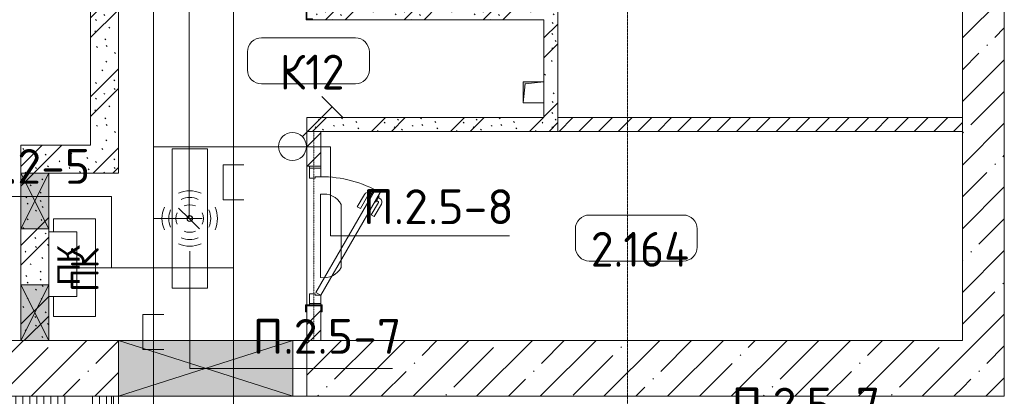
# Model space of a CAD drawing. Header units: millimetres. Extents: x -32229 to 288056, y -13689 to 125138.
# Tile 17 of 193: x 8977 to 16035, y 35975 to 38676. Entities that reach past the tile are written whole.
import ezdxf

# ---------------------------------------------------------------- set-up
doc = ezdxf.new("R2010")
doc.units = ezdxf.units.MM
doc.linetypes.add('3_ Штрих_ 1 х 1 мм', pattern=[2, 1, -1])
doc.linetypes.add('ADSK_Линия сетки', pattern=[25, 20, -2.5, 0, -2.5])
for name, color, linetype, lineweight in [('A-ANNO-DIMS', 7, 'Continuous', 9), ('A-ANNO-DIMS-200', 7, 'Continuous', 9), ('A-ANNO-NOTE', 7, 'Continuous', 18), ('A-AREA-IDEN', 7, 'Continuous', 9), ('A-DETL-THIN', 7, 'Continuous', 9), ('A-DOOR', 7, 'Continuous', 18), ('A-DOOR-FRAM', 7, 'Continuous', 9), ('A-DOOR-OPNG', 7, 'Continuous', 18), ('A-FLOR', 7, 'Continuous', 18), ('A-GLAZ', 7, 'Continuous', 18), ('A-WALL', 7, 'Continuous', 18), ('A-WALL-PATT', 7, 'Continuous', 40), ('G-ANNO-TEXT', 7, 'Continuous', 9), ('I-WALL', 7, 'Continuous', 18), ('M-EQPM', 7, 'Continuous', 18), ('S-BEAM', 7, 'Continuous', 18), ('S-COLS', 7, 'Continuous', 18), ('S-GRID', 7, 'Continuous', 9)]:
    doc.layers.add(name, color=color, linetype=linetype, lineweight=lineweight)
doc.layers.add('A-DETL', color=7, linetype='Continuous', lineweight=9, true_color=0x00a600)
doc.styles.add('Arial_1', font='arial.ttf', dxfattribs={"height": 160})
doc.styles.add('GOST Common', font='GOST_Common.ttf', dxfattribs={"height": 200})
doc.styles.add('GOST Common_3', font='GOST_Common.ttf', dxfattribs={"width": 0.9, "height": 250})
doc.styles.add('GOST Common_4', font='GOST_Common.ttf', dxfattribs={"height": 250})
doc.styles.add('ISOCPEUR', font='isocpeur.ttf', dxfattribs={"height": 250})
doc.dimstyles.new('ГОСТ_2_5_мм2_1', dxfattribs={"dimscale": 304.8, "dimtxt": 251.428749, "dimasz": 0.492126, "dimexe": 0.492126, "dimexo": 0.656168, "dimgap": 0.098425, "dimtad": 1, "dimdec": 0, "dimdsep": 46, "dimtxsty": 'GOST Common_3', "dimblk1": 'OBLIQUE', "dimblk2": 'OBLIQUE', "dimsah": 1, "dimcen": 0.09, "dimazin": 2, "dimtfac": 1, "dimtdec": 4, "dimtix": 1, "dimtmove": 0, "dimatfit": 3, "dimfxl": 1, "dimtvp": 1, "dimtolj": 1, "dimtzin": 0, "dimarcsym": 2})
pattern_1 = [(135, (300.56, 377.28), (-565.6854, 6e-14), [10, -790]), (135, (349.8, 474.73), (-565.6854, 6e-14), [10, -790]), (135, (423.93, 473.06), (-565.6854, 6e-14), [10, -790]), (135, (229.92, 447.9), (-565.6854, 6e-14), [10, -790]), (135, (155.08, 447.9), (-565.6854, 6e-14), [10, -790]), (135, (114.9, 369.03), (-565.6854, 6e-14), [10, -790]), (135, (132.43, 285.8), (-565.6854, 6e-14), [10, -790]), (135, (214.66, 322), (-565.6854, 6e-14), [10, -790]), (135, (198.16, 261.88), (-565.6854, 6e-14), [10, -790]), (135, (45.2, 272.9), (-565.6854, 6e-14), [10, -790]), (135, (42.32, 336.16), (-565.6854, 6e-14), [10, -790]), (135, (92.26, 192.24), (-565.6854, 6e-14), [10, -790]), (135, (7.07, 149.2), (-565.6854, 6e-14), [10, -790]), (135, (80.6, 95.1), (-565.6854, 6e-14), [10, -790]), (135, (79.53, 36.94), (-565.6854, 6e-14), [10, -790]), (135, (153.87, 74.56), (-565.6854, 6e-14), [10, -790]), (135, (228.35, 124.8), (-565.6854, 6e-14), [10, -790]), (135, (279.75, 180.4), (-565.6854, 6e-14), [10, -790]), (135, (282.9, 31.63), (-565.6854, 6e-14), [10, -790]), (135, (377.38, 53.45), (-565.6854, 6e-14), [10, -790]), (135, (352.28, 102.7), (-565.6854, 6e-14), [10, -790]), (135, (354.05, 0), (-565.6854, 6e-14), [10, -790]), (135, (553.23, 16.45), (-565.6854, 6e-14), [10, -790]), (135, (542.38, 63.45), (-565.6854, 6e-14), [10, -790]), (135, (536.58, 239.3), (-565.6854, 6e-14), [10, -790]), (135, (475.85, 203.9), (-565.6854, 6e-14), [10, -790]), (135, (475.85, 316.54), (-565.6854, 6e-14), [10, -790]), (135, (520.8, 408.7), (-565.6854, 6e-14), [10, -790]), (135, (551.1, 470.8), (-565.6854, 6e-14), [10, -790]), (135, (235.25, 537.93), (-565.6854, 6e-14), [10, -790]), (135, (407.25, 547.65), (-565.6854, 6e-14), [10, -790]), (135, (94.5, 558.6), (-565.6854, 6e-14), [10, -790]), (135, (46.4, 532.3), (-565.6854, 6e-14), [10, -790]), (135, (85.56, 465.04), (-565.6854, 6e-14), [10, -790]), (135, (355.53, 181.14), (-565.6854, 6e-14), [10, -790]), (135, (362.23, 243.6), (-565.6854, 6e-14), [10, -790]), (135, (413.45, 344.1), (-565.6854, 6e-14), [10, -790]), (135, (286.3, 273.25), (-565.6854, 6e-14), [10, -790]), (135, (423.02, 263.72), (-565.6854, 6e-14), [10, -790]), (135, (162.94, 190.2), (-565.6854, 6e-14), [10, -790]), (135, (470.25, 120.93), (-565.6854, 6e-14), [10, -790]), (135, (484.48, 9.78), (-565.6854, 6e-14), [10, -790]), (45, (0, 212.13), (-565.6854, 0), []), (45, (212.13, 0), (-565.6854, 0), []), (45, (353.55, 0), (-565.6854, 0), []), (45, (0, 353.55), (-565.6854, 0), [])]
pattern_2 = [(45, (0, 0), (-228.0985, 228.0985), []), (45, (228.1, 0), (-228.0985, 228.0985), [403.225, -80.645, 6.706, -73.939])]
pattern_3 = [(45, (0, 0), (-70.71068, 70.71068), [])]

# ---------------------------------------------------------------- blocks, each defined once
blk = doc.blocks.new('АР_Дверь однопольная - 1000х2100h_850__Кладовая-6012410--02 ЭО')
at = {"layer": 'A-DOOR', "color": 253, "lineweight": 13, "true_color": 0xaaaaaa}
for p, q in [((-311.1, 475), (-331.1, 440.4)), ((-331.1, 440.4), (405, 15.4)), ((425, 50), (-311.1, 475)), ((405, 15.4), (425, 50))]:
    blk.add_line(p, q, dxfattribs=at)
at = {"layer": 'A-DOOR', "color": 253, "lineweight": 5, "true_color": 0xaaaaaa}
for p, q in [((-309.5, 427.9), (-313.5, 420.9)), ((-289.5, 462.5), (-285.5, 469.4)), ((-285.5, 469.4), (-242.2, 444.4)), ((-274.6, 463.2), (-268.6, 473.6)), ((-253, 450.7), (-247, 461.1)), ((-242.2, 444.4), (-246.2, 437.5)), ((-151.4, 411.7), (-240.2, 462.9)), ((-138.9, 433.3), (-227.7, 484.6)), ((-151.4, 411.7), (-138.9, 433.3)), ((-313.5, 420.9), (-270.2, 395.9)), ((-302.6, 414.7), (-308.7, 404.3)), ((-208.9, 312.1), (-297.7, 363.3)), ((-281, 402.2), (-287, 391.8)), ((-196.4, 333.7), (-285.2, 385)), ((-270.2, 395.9), (-266.2, 402.9)), ((-196.4, 333.7), (-208.9, 312.1))]:
    blk.add_line(p, q, dxfattribs=at)
for centre, radius, start, end in [((425, 50), 850, 150, 180), ((-242.7, 458.6), 30, 60, 150), ((-242.7, 458.6), 4.99, 60, 150), ((-282.7, 389.3), 30, 150, 240), ((-282.7, 389.3), 4.99, 150, 240)]:
    blk.add_arc(centre, radius, start, end, dxfattribs=at)
at = {"layer": 'A-DOOR-FRAM', "color": 253, "lineweight": 13, "true_color": 0xaaaaaa}
for p, q in [((-485, 50), (-500, 50)), ((-425, 50), (-485, 50)), ((-485, 50), (-485, -30)), ((-425, 10), (-425, 50)), ((-415, 10), (-425, 10)), ((-415, -30), (-415, 10)), ((425, 10), (415, 10)), ((415, 10), (415, -30)), ((485, 50), (425, 50)), ((425, 50), (425, 10)), ((485, -30), (485, 50)), ((485, 50), (500, 50)), ((-485, -30), (-500, -30)), ((-485, -30), (-415, -30)), ((415, -30), (485, -30)), ((485, -30), (500, -30))]:
    blk.add_line(p, q, dxfattribs=at)
blk = doc.blocks.new('КР-Проем - Настраиваемый-1565855--02 ЭО')
at = {"layer": 'A-DOOR-OPNG', "color": 253, "lineweight": 13, "true_color": 0xaaaaaa}
for p, q in [((-675, 200), (575, 200)), ((575, 200), (675, 200)), ((-675, -200), (575, -200)), ((575, -200), (675, -200))]:
    blk.add_line(p, q, dxfattribs=at)
blk = doc.blocks.new('АР_Приямок - ПР-2_1050х1100-2630290--02 ЭО')
at = {"layer": 'M-EQPM', "lineweight": 5, "true_color": 0xaaaaaa}
h = blk.add_hatch(dxfattribs=at)
h.set_pattern_fill('FP_31', color=253, style=0, pattern_type=2)
h.set_pattern_definition([(90, (0, 0), (-50, 3e-15), [])])
h.paths.add_polyline_path([(1100, -525), (1100, 525), (875, 525), (875, 375), (725, 375), (725, 525), (0, 525), (0, -525), (910, -525)])
at = {"layer": 'M-EQPM', "color": 253, "lineweight": 13, "true_color": 0xaaaaaa}
for p, q in [((0, -525), (0, 525)), ((1100, 525), (1100, -525)), ((1100, -525), (0, -525))]:
    blk.add_line(p, q, dxfattribs=at)
blk = doc.blocks.new('АР_Отверстие прямоугольное - ОВВ-3223981--02 ЭО')
at = {"layer": 'A-GLAZ', "lineweight": 13, "true_color": 0xf0f0f0}
blk.add_hatch(color=7, dxfattribs=at).paths.add_polyline_path([(325, -100), (325, 100), (-75, 100), (-75, -100)])
at = {"layer": 'A-GLAZ', "color": 253, "lineweight": 5, "true_color": 0xaaaaaa}
for p, q in [((325, 100), (-75, -100)), ((-75, 100), (325, -100))]:
    blk.add_line(p, q, dxfattribs=at)
at = {"layer": 'A-GLAZ', "color": 253, "lineweight": 13, "true_color": 0xaaaaaa}
for p, q in [((325, 100), (-75, 100)), ((-75, 100), (-75, -100)), ((-75, 100), (-75, -100)), ((325, -100), (325, 100)), ((325, 100), (325, -100)), ((-75, -100), (325, -100))]:
    blk.add_line(p, q, dxfattribs=at)
blk = doc.blocks.new('АР_Канал вертикальный прямоугольный - ПК-V95--02 ЭО')
at = {"layer": 'M-EQPM', "color": 253, "lineweight": 13, "true_color": 0xaaaaaa}
for p, q in [((350, 150), (-350, 150)), ((-350, 150), (-350, -150)), ((-350, -150), (-350, 150)), ((-350, 150), (350, 150)), ((350, -150), (350, 150)), ((350, 150), (350, -150)), ((-350, -150), (-257.7, -150)), ((-257.7, -150), (-350, -150)), ((207, -150), (350, -150)), ((350, -150), (207, -150))]:
    blk.add_line(p, q, dxfattribs=at)
blk = doc.blocks.new('АР_Канал вертикальный прямоугольный - ВК-V88--02 ЭО')
at = {"layer": 'M-EQPM', "lineweight": 13, "true_color": 0xe2e2e2}
blk.add_hatch(color=254, dxfattribs=at).paths.add_polyline_path([(-75, -75), (-60, 60), (75, 75), (-75, 75)])
at = {"layer": 'M-EQPM', "color": 253, "lineweight": 13, "true_color": 0xaaaaaa}
for p, q in [((75, 75), (-75, 75)), ((-75, 75), (-75, -75)), ((75, 75), (-75, 75)), ((-75, 75), (-75, -75)), ((-75, -75), (-75, 75)), ((-75, 75), (75, 75)), ((-60, 60), (75, 75)), ((-60, 60), (75, 75)), ((75, -75), (75, 75)), ((75, 75), (75, -75)), ((-75, -75), (-60, 60)), ((-75, -75), (-60, 60)), ((-75, -75), (75, -75)), ((75, -75), (-75, -75))]:
    blk.add_line(p, q, dxfattribs=at)
blk = doc.blocks.new('АР_Отверстие прямоугольное - АПТ-4095507--02 ЭО')
at = {"layer": 'A-GLAZ', "lineweight": 13, "true_color": 0xf0f0f0}
blk.add_hatch(color=7, dxfattribs=at).paths.add_polyline_path([(382.8, 200), (-500, 200), (-500, -200), (750, -200), (750, 200)])
at = {"layer": 'A-GLAZ', "color": 253, "lineweight": 5, "true_color": 0xaaaaaa}
for p, q in [((750, 200), (-500, -200)), ((-500, 200), (750, -200))]:
    blk.add_line(p, q, dxfattribs=at)
at = {"layer": 'A-GLAZ', "color": 253, "lineweight": 13, "true_color": 0xaaaaaa}
for p, q in [((750, 200), (-500, 200)), ((-500, 200), (-500, -200)), ((-500, 200), (-500, -200)), ((750, -200), (750, 200)), ((750, 200), (750, -200)), ((-500, -200), (750, -200))]:
    blk.add_line(p, q, dxfattribs=at)
blk = doc.blocks.new('АР_Отверстие прямоугольное - АПТ-3847989--02 ЭО')
at = {"layer": 'A-GLAZ', "lineweight": 13, "true_color": 0xf0f0f0}
blk.add_hatch(color=7, dxfattribs=at).paths.add_polyline_path([(325, -100), (325, 100), (-75, 100), (-75, -100)])
at = {"layer": 'A-GLAZ', "color": 253, "lineweight": 5, "true_color": 0xaaaaaa}
for p, q in [((325, 100), (-75, -100)), ((-75, 100), (325, -100))]:
    blk.add_line(p, q, dxfattribs=at)
at = {"layer": 'A-GLAZ', "color": 253, "lineweight": 13, "true_color": 0xaaaaaa}
for p, q in [((325, 100), (-75, 100)), ((-75, 100), (-75, -100)), ((-75, 100), (-75, -100)), ((325, -100), (325, 100)), ((325, 100), (325, -100)), ((-75, -100), (325, -100))]:
    blk.add_line(p, q, dxfattribs=at)
blk = doc.blocks.new('АР_Перемычка - 100_Уx1_75x5__Оп_250_125x80x5_-250_-6370392--02 ЭО')
at = {"layer": 'S-BEAM', "color": 9, "linetype": '3_ Штрих_ 1 х 1 мм', "lineweight": 15, "true_color": 0xc4c4c4}
for p, q in [((-750, 50), (-750, -50)), ((750, 50), (750, -50)), ((-750, 0), (750, 0))]:
    blk.add_line(p, q, dxfattribs=at)
blk = doc.blocks.new('АР_Фахверк_ _Швеллер полки параллельные_ - 10П-5788207--02 ЭО')
at = {"layer": 'S-COLS', "lineweight": 15, "true_color": 0xaaaaaa}
blk.add_hatch(color=253, dxfattribs=at).paths.add_polyline_path([(30.7, 42.4), (30.7, 50), (-15.3, 50), (-15.3, -50), (30.7, -50), (30.7, -42.4), (-10.8, -42.4), (-10.8, 42.4)])
at = {"layer": 'S-COLS', "color": 253, "lineweight": 15, "true_color": 0xaaaaaa}
for p, q in [((30.7, 50), (-15.3, 50)), ((-15.3, 50), (-15.3, -50)), ((-10.8, -42.4), (-10.8, 42.4)), ((-10.8, 42.4), (30.7, 42.4)), ((30.7, 42.4), (30.7, 50)), ((-15.3, -50), (30.7, -50)), ((30.7, -42.4), (-10.8, -42.4)), ((30.7, -50), (30.7, -42.4))]:
    blk.add_line(p, q, dxfattribs=at)
blk = doc.blocks.new('АР_Фахверк_ _Швеллер полки параллельные_ - 12П-5787732--02 ЭО')
at = {"layer": 'S-COLS', "lineweight": 15, "true_color": 0xaaaaaa}
blk.add_hatch(color=253, dxfattribs=at).paths.add_polyline_path([(35.4, -60), (35.4, -52.2), (-11.8, -52.2), (-11.8, 52.2), (35.4, 52.2), (35.4, 60), (-16.6, 60), (-16.6, -60)])
at = {"layer": 'S-COLS', "color": 253, "lineweight": 15, "true_color": 0xaaaaaa}
for p, q in [((35.4, 60), (-16.6, 60)), ((-16.6, 60), (-16.6, -60)), ((-11.8, -52.2), (-11.8, 52.2)), ((-11.8, 52.2), (35.4, 52.2)), ((35.4, 52.2), (35.4, 60)), ((-16.6, -60), (35.4, -60)), ((35.4, -52.2), (-11.8, -52.2)), ((35.4, -60), (35.4, -52.2))]:
    blk.add_line(p, q, dxfattribs=at)
blk = doc.blocks.new('Наметкина 10_РД_АР_П_rvt-1--02 ЭО')
at = {"layer": 'A-WALL-PATT', "lineweight": 5, "true_color": 0xaaaaaa}
h = blk.add_hatch(dxfattribs=at)
h.set_pattern_fill('FP_3', color=253, style=0, pattern_type=2)
h.set_pattern_definition(pattern_2)
h.paths.add_polyline_path([(15735.3, 35975), (16035.3, 35975), (16035.3, 45100), (15735.3, 45100), (15735.3, 36375)])
h = blk.add_hatch(dxfattribs=at)
h.set_pattern_fill('FP_1', color=253, style=0, pattern_type=2)
h.set_pattern_definition(pattern_1)
h.paths.add_polyline_path([(9685.3, 37575), (9685.3, 42550), (9485.3, 42550), (9485.3, 37575)])
h = blk.add_hatch(dxfattribs=at)
h.set_pattern_fill('FP_1', color=253, style=0, pattern_type=2)
h.set_pattern_definition(pattern_1)
h.paths.add_polyline_path([(12735.3, 38675), (12835.3, 38675), (12835.3, 38775), (11076, 38775), (11076, 38767.4), (11035.3, 38767.4), (11035.3, 38682.6), (11076, 38682.6), (11076, 38675), (12652.2, 38675)])
h = blk.add_hatch(dxfattribs=at)
h.set_pattern_fill('FP_1', color=253, style=0, pattern_type=2)
h.set_pattern_definition(pattern_1)
h.paths.add_polyline_path([(12835.3, 37875), (12835.3, 38675), (12735.3, 38675), (12735.3, 37875)])
h = blk.add_hatch(dxfattribs=at)
h.set_pattern_fill('FP_1', color=253, style=0, pattern_type=2)
h.set_pattern_definition(pattern_1)
h.paths.add_polyline_path([(12735.3, 37875), (12735.3, 37975), (11035.3, 37975), (11035.3, 37875), (12652.2, 37875)])
h = blk.add_hatch(dxfattribs=at)
h.set_pattern_fill('FP_2', color=253, style=0, pattern_type=2)
h.set_pattern_definition(pattern_3)
h.paths.add_polyline_path([(15735.3, 37875), (15735.3, 37975), (12835.3, 37975), (12835.3, 37875)])
h = blk.add_hatch(dxfattribs=at)
h.set_pattern_fill('FP_2', color=253, style=0, pattern_type=2)
h.set_pattern_definition(pattern_3)
h.paths.add_polyline_path([(11035.3, 36375), (11135.3, 36375), (11135.3, 36625), (11035.3, 36625)])
h.paths.add_polyline_path([(11135.3, 37625), (11135.3, 37875), (11035.3, 37875), (11035.3, 37625)])
h = blk.add_hatch(dxfattribs=at)
h.set_pattern_fill('FP_1', color=253, style=0, pattern_type=2)
h.set_pattern_definition(pattern_1)
h.paths.add_polyline_path([(9485.3, 37575), (9485.3, 37775), (8985.3, 37775), (8985.3, 37575), (9185.3, 37575)])
h = blk.add_hatch(dxfattribs=at)
h.set_pattern_fill('FP_1', color=253, style=0, pattern_type=2)
h.set_pattern_definition(pattern_1)
h.paths.add_polyline_path([(9185.3, 36375), (9185.3, 37575), (8985.3, 37575), (8985.3, 36375)])
h = blk.add_hatch(dxfattribs=at)
h.set_pattern_fill('FP_3', color=253, style=0, pattern_type=2)
h.set_pattern_definition(pattern_2)
h.paths.add_polyline_path([(7452.7, 35975), (9685.3, 35975), (9685.3, 36375), (4105.3, 36375), (4105.3, 35975), (4853, 35975)])
h.paths.add_polyline_path([(3105.3, 35975), (3105.3, 36375), (2705.3, 36375), (2705.3, 35975)])
h.paths.add_polyline_path([(-339.7, 35975), (1705.3, 35975), (1705.3, 36375), (-339.7, 36375)])
h = blk.add_hatch(dxfattribs=at)
h.set_pattern_fill('FP_3', color=253, style=0, pattern_type=2)
h.set_pattern_definition(pattern_2)
h.paths.add_polyline_path([(15735.3, 35975), (15735.3, 36375), (11035.3, 36375), (11035.3, 35975), (12652.2, 35975)])
at = {"layer": 'A-FLOR', "color": 253, "lineweight": 13, "true_color": 0xaaaaaa}
for p, q in [((11035.3, 36631.2), (11035.3, 37625)), ((11035.3, 37625), (11035.3, 36631.2)), ((9685.3, 37575), (9185.3, 37575)), ((9685.3, 35975), (9685.3, 36375)), ((9635.3, 34975), (9635.3, 35975))]:
    blk.add_line(p, q, dxfattribs=at)
at = {"layer": 'A-WALL', "color": 253, "lineweight": 13, "true_color": 0xaaaaaa}
for p, q in [((16035.3, 35975), (16035.3, 45100)), ((15735.3, 43150), (15735.3, 36375)), ((8985.3, 36375), (5435.3, 36375)), ((9685.3, 36375), (9185.3, 36375)), ((9685.3, 35975), (9685.3, 36375)), ((11035.3, 36375), (11035.3, 35975)), ((15735.3, 36375), (11135.3, 36375)), ((4105.3, 35975), (9685.3, 35975)), ((11035.3, 35975), (15735.3, 35975)), ((15735.3, 35975), (16035.3, 35975))]:
    blk.add_line(p, q, dxfattribs=at)
at = {"layer": 'A-WALL', "color": 253, "lineweight": 15, "true_color": 0xaaaaaa}
for p, q in [((12835.3, 37975), (12835.3, 37875)), ((11135.3, 37875), (11035.3, 37875)), ((8985.3, 36375), (9185.3, 36375)), ((11035.3, 36375), (11135.3, 36375))]:
    blk.add_line(p, q, dxfattribs=at)
at = {"layer": 'I-WALL', "color": 253, "lineweight": 13, "true_color": 0xaaaaaa}
for p, q in [((9485.3, 42550), (9485.3, 37775)), ((9685.3, 37575), (9685.3, 42550)), ((12835.3, 38675), (12835.3, 38775)), ((11076, 38675), (12735.3, 38675)), ((12735.3, 38675), (12735.3, 38230)), ((12835.3, 37975), (12835.3, 38675)), ((12735.3, 38080), (12735.3, 37975)), ((12735.3, 37975), (11035.3, 37975)), ((11035.3, 37975), (11035.3, 37875)), ((15735.3, 37975), (12835.3, 37975)), ((15735.3, 37875), (15735.3, 37975)), ((11035.3, 37875), (11035.3, 37625)), ((11135.3, 37875), (12735.3, 37875)), ((11135.3, 37625), (11135.3, 37875)), ((12735.3, 37875), (12835.3, 37875)), ((12835.3, 37875), (15735.3, 37875)), ((9485.3, 37775), (8985.3, 37775)), ((8985.3, 37775), (8985.3, 37575)), ((11035.3, 37625), (11135.3, 37625)), ((8985.3, 37575), (8985.3, 37175)), ((9185.3, 37575), (9485.3, 37575)), ((9185.3, 37175), (9185.3, 37575)), ((9485.3, 37575), (9685.3, 37575)), ((8985.3, 37175), (8985.3, 36775)), ((9185.3, 36775), (9185.3, 37175)), ((8985.3, 36775), (8985.3, 36375)), ((9185.3, 36375), (9185.3, 36775)), ((11035.3, 36625), (11035.3, 36375)), ((11135.3, 36625), (11035.3, 36625)), ((11135.3, 36375), (11135.3, 36625))]:
    blk.add_line(p, q, dxfattribs=at)
at = {"layer": 'A-DOOR', "color": 253, "lineweight": 13, "true_color": 0xaaaaaa, "rotation": 270}
blk.add_blockref('АР_Дверь однопольная - 1000х2100h_850__Кладовая-6012410--02 ЭО', (11085.3, 37125), dxfattribs=at)
at = {"layer": 'A-DOOR', "color": 253, "lineweight": 13, "true_color": 0xaaaaaa}
blk.add_blockref('КР-Проем - Настраиваемый-1565855--02 ЭО', (10360.3, 36175), dxfattribs=at)
at = {"layer": 'A-GLAZ', "color": 253, "lineweight": 13, "true_color": 0xaaaaaa}
for name, p, rotation in [('АР_Отверстие прямоугольное - АПТ-3847989--02 ЭО', (9085.3, 37500), 270), ('АР_Отверстие прямоугольное - ОВВ-3223981--02 ЭО', (9085.3, 36700), 270), ('АР_Отверстие прямоугольное - АПТ-4095507--02 ЭО', (10435.3, 36175), 180)]:
    blk.add_blockref(name, p, dxfattribs=dict(at, rotation=rotation))
at = {"layer": 'M-EQPM', "color": 253, "lineweight": 13, "true_color": 0xaaaaaa}
for name, p in [('АР_Канал вертикальный прямоугольный - ВК-V88--02 ЭО', (12660.3, 38155)), ('АР_Приямок - ПР-2_1050х1100-2630290--02 ЭО', (8585.3, 35450))]:
    blk.add_blockref(name, p, dxfattribs=at)
at = {"layer": 'M-EQPM', "color": 253, "lineweight": 13, "true_color": 0xaaaaaa, "rotation": 270}
blk.add_blockref('АР_Канал вертикальный прямоугольный - ПК-V95--02 ЭО', (9370.3, 36896.7), dxfattribs=at)
at = {"layer": 'S-BEAM', "color": 253, "lineweight": 13, "true_color": 0xaaaaaa, "rotation": 270}
blk.add_blockref('АР_Перемычка - 100_Уx1_75x5__Оп_250_125x80x5_-250_-6370392--02 ЭО', (11085.3, 37125), dxfattribs=at)
at = {"layer": 'S-COLS', "color": 253, "lineweight": 13, "true_color": 0xaaaaaa}
blk.add_blockref('АР_Фахверк_ _Швеллер полки параллельные_ - 10П-5788207--02 ЭО', (11045.3, 38725), dxfattribs=at)
at = {"layer": 'S-COLS', "color": 253, "lineweight": 13, "true_color": 0xaaaaaa, "rotation": 269.9999999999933}
blk.add_blockref('АР_Фахверк_ _Швеллер полки параллельные_ - 12П-5787732--02 ЭО', (11085.3, 36615), dxfattribs=at)
at = {"layer": 'A-ANNO-NOTE', "color": 253, "lineweight": 5, "true_color": 0xaaaaaa, "insert": (9443.6, 36880.8), "char_height": 200, "width": 330, "attachment_point": 5, "rotation": 90, "line_spacing_factor": 1.022766, "style": 'GOST Common'}
blk.add_mtext('\\pt2540,5080,7620,10160,12700,15240,17780,20320,22860,25400,27940,30480,33020,35560,38100,40640,43180,45720,48260,50800,53340,55880,58420,60960,63500,66040,68580,71120,73660,76200,78740,81280;ПК', dxfattribs=at)
blk = doc.blocks.new('Марка помещения 2 - Марка помещения 2-1605974--02 ЭО')
at = {"layer": 'A-AREA-IDEN', "color": 253, "true_color": 0xaaaaaa}
for p, q in [((-1.797, 0.841), (1.569, 0.841)), ((-2.297, -0.309), (-2.297, 0.341)), ((2.069, 0.341), (2.069, -0.309)), ((1.569, -0.809), (-1.797, -0.809))]:
    blk.add_line(p, q, dxfattribs=at)
for centre, start, end in [((-1.797, 0.341), 90, 180), ((1.569, 0.341), 0, 90), ((-1.797, -0.309), 180, 270), ((1.569, -0.309), 270, 360)]:
    blk.add_arc(centre, 0.5, start, end, dxfattribs=at)
blk = doc.blocks.new('DIMBLOCK332--02 ЭО')
at = {"layer": 'A-ANNO-DIMS-200'}
for p, q in [((10191.5, 41249.9), (10116.5, 41324.9)), ((10285.4, 41249.9), (10041.5, 41249.9)), ((10191.5, 37249.9), (10191.5, 41249.9)), ((10191.5, 41249.9), (10266.5, 41174.9)), ((10191.5, 41249.9), (10285.4, 41249.9)), ((10191.5, 37249.9), (10116.5, 37324.9)), ((10285.4, 37249.9), (10041.5, 37249.9)), ((10191.5, 37249.9), (10266.5, 37174.9)), ((10191.5, 37249.9), (10285.4, 37249.9))]:
    blk.add_line(p, q, dxfattribs=at)
at = {"layer": 'A-ANNO-DIMS-200', "color": 0, "insert": (9834.8, 38923.9), "char_height": 250, "width": 782.412, "attachment_point": 1, "rotation": 90, "line_spacing_factor": 1.022761, "style": 'GOST Common_3'}
blk.add_mtext('4000', dxfattribs=at)
blk = doc.blocks.new('_Oblique')
at = {"color": 0, "linetype": 'ByBlock', "lineweight": -2}
blk.add_line((-0.5, -0.5), (0.5, 0.5), dxfattribs=at)

msp = doc.modelspace()

# ---------------------------------------------------------------- linework, layer by layer
at = {"layer": 'A-ANNO-NOTE', "color": 5, "lineweight": 9, "true_color": 0x0000ff}
for p, q in [((11143.1, 38125.1), (11291.3, 37976.9)), ((11003.2, 37837), (11217.2, 38051)), ((10069.6, 36749.9), (10069.6, 37749.9)), ((10069.6, 37749.9), (10322.3, 37749.9)), ((10322.3, 37749.9), (10322.3, 36749.9)), ((11134.4, 36826.4), (11134.4, 37423.6)), ((11281.8, 37350.9), (11281.8, 36899.1)), ((10322.3, 36749.9), (10069.6, 36749.9))]:
    msp.add_line(p, q, dxfattribs=at)
at = {"layer": 'A-ANNO-NOTE', "color": 1, "lineweight": 9, "true_color": 0xff0000}
for p, q in [((9185.4, 37154.3), (9185.4, 36689.7)), ((9386.6, 37154.3), (9185.4, 37154.3)), ((9386.6, 36689.7), (9386.6, 37154.3)), ((9185.4, 36689.7), (9386.6, 36689.7))]:
    msp.add_line(p, q, dxfattribs=at)
at = {"layer": 'A-ANNO-NOTE', "color": 5, "lineweight": 9, "true_color": 0x0000ff}
for centre, radius in [((10932.5, 37766.3), 100), ((10194.9, 37249.9), 20), ((10195.8, 37250.8), 20), ((10195.8, 37249), 20), ((10196.7, 37249.9), 20)]:
    msp.add_circle(centre, radius, dxfattribs=at)
for centre, radius, start, end in [((10195.8, 37249), 199.6, 66, 114), ((11156.5, 37282.6), 142.7, 28.57912, 98.90992), ((10195.8, 37249), 151.5, 66, 114), ((10195.8, 37249), 99.8, 66, 114), ((10196.7, 37249.9), 199.6, 156, 204), ((10196.7, 37249.9), 151.5, 156, 204), ((10196.7, 37249.9), 99.8, 156, 204), ((10194.9, 37249.9), 99.8, 336, 24), ((10194.9, 37249.9), 151.5, 336, 24), ((10194.9, 37249.9), 199.6, 336, 24), ((10195.8, 37250.8), 99.8, 246, 294), ((10195.8, 37250.8), 199.6, 246, 294), ((10195.8, 37250.8), 151.5, 246, 294), ((11156.5, 36967.4), 142.7, 261.09008, 331.42088)]:
    msp.add_arc(centre, radius, start, end, dxfattribs=at)
at = {"layer": 'A-DETL', "color": 1, "true_color": 0xff0000}
for p, q in [((10509.6, 43714.5), (10509.6, 35635.4)), ((10584.6, 37633.8), (10434.6, 37633.8)), ((10434.6, 37633.8), (10434.6, 37383.8)), ((10434.6, 37383.8), (10584.6, 37383.8)), ((9370.3, 36896.7), (10509.6, 36896.7))]:
    msp.add_line(p, q, dxfattribs=at)
at = {"layer": 'A-DETL', "color": 5, "true_color": 0x0000ff}
for p, q in [((9935.3, 43635), (9935.3, 35170)), ((11205.3, 37765), (9935.3, 37765)), ((11205.3, 37125), (11205.3, 37765)), ((10191.5, 37249.9), (9935.3, 37249.9)), ((10191.5, 37249.9), (10035.3, 37249.9)), ((10010.3, 36561.4), (9860.3, 36561.4)), ((9860.3, 36561.4), (9860.3, 36311.4)), ((9860.3, 36311.4), (10010.3, 36311.4))]:
    msp.add_line(p, q, dxfattribs=at)
at = {"layer": 'A-DETL-THIN'}
for p, q in [((8415.3, 37408.5), (9635.3, 37408.5)), ((9635.3, 36896.7), (9635.3, 37408.5)), ((11205.3, 37125), (12487.7, 37125)), ((10196, 37016.7), (10196, 36175)), ((11648.5, 36175), (10196, 36175))]:
    msp.add_line(p, q, dxfattribs=at)
at = {"layer": 'S-GRID', "color": 253, "linetype": 'ADSK_Линия сетки', "true_color": 0xaaaaaa}
msp.add_line((13335.3, -12088.9), (13335.3, 125138.4), dxfattribs=at)

# ---------------------------------------------------------------- block references
at = {"lineweight": 5}
msp.add_blockref('Наметкина 10_РД_АР_П_rvt-1--02 ЭО', (0, 0), dxfattribs=at)
at = {"layer": 'A-AREA-IDEN', "color": 253, "true_color": 0xaaaaaa, "xscale": 199.9999999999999, "yscale": 199.9999999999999, "zscale": 199.9999999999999}
for p in [(11069.8, 38377.2), (13419.8, 37106.7)]:
    msp.add_blockref('Марка помещения 2 - Марка помещения 2-1605974--02 ЭО', p, dxfattribs=at)

# ---------------------------------------------------------------- texts
at = {"layer": 'A-ANNO-NOTE', "color": 1, "lineweight": 9, "true_color": 0xff0000, "insert": (9326, 36914.7), "char_height": 160, "width": 280.78, "attachment_point": 5, "rotation": 90, "line_spacing_factor": 0.936439, "style": 'Arial_1'}
msp.add_mtext('\\pt0.0208,0.04,0.0608,0.08,0.1008,0.12,0.1408,0.16,0.1808,0.2,0.2208,0.24,0.2608,0.28,0.3008,0.32,0.3408,0.36,0.3808,0.4,0.4208,0.44,0.4608,0.48,0.5008,0.52,0.5408,0.56,0.5808,0.6,0.6208,0.64;ПК', dxfattribs=at)
at = {"layer": 'A-AREA-IDEN', "color": 253, "true_color": 0xaaaaaa, "char_height": 250, "attachment_point": 5, "line_spacing_factor": 1.022766, "style": 'GOST Common_4'}
for s, insert, width in [('\\pt100,200,300,400,500,600,700,800,900,1000,1100,1200,1300,1400,1500,1600,1700,1800,1900,2000,2100,2200,2300,2400,2500,2600,2700,2800,2900,3000,3100,3200;К12', (11073.3, 38299.8), 530), ('\\pt100,200,300,400,500,600,700,800,900,1000,1100,1200,1300,1400,1500,1600,1700,1800,1900,2000,2100,2200,2300,2400,2500,2600,2700,2800,2900,3000,3100,3200;2.164', (13423.3, 37029.2), 794)]:
    msp.add_mtext(s, dxfattribs=dict(at, insert=insert, width=width))
at = {"layer": 'G-ANNO-TEXT', "char_height": 250, "attachment_point": 1, "line_spacing_factor": 1.139951, "style": 'ISOCPEUR'}
for s, insert, width in [('\\pt600,1200,1800,2400,3000,3600,4200,4800,5400,6000,6600,7200,7800,8400,9000,9600,10200,10800,11400,12000,12600,13200,13800,14400,15000,15600,16200,16800,17400,18000,18600,19200;П.4.2-5', (8403, 37748.8), 1096.86), ('\\pt600,1200,1800,2400,3000,3600,4200,4800,5400,6000,6600,7200,7800,8400,9000,9600,10200,10800,11400,12000,12600,13200,13800,14400,15000,15600,16200,16800,17400,18000,18600,19200;П.2.5-8', (11437.6, 37459.6), 1068.58), ('\\pt600,1200,1800,2400,3000,3600,4200,4800,5400,6000,6600,7200,7800,8400,9000,9600,10200,10800,11400,12000,12600,13200,13800,14400,15000,15600,16200,16800,17400,18000,18600,19200;П.2.5-7', (10646, 36529.6), 1068.58), ('\\pt600,1200,1800,2400,3000,3600,4200,4800,5400,6000,6600,7200,7800,8400,9000,9600,10200,10800,11400,12000,12600,13200,13800,14400,15000,15600,16200,16800,17400,18000,18600,19200;П.2.5-7', (14079.2, 36037.3), 1068.58)]:
    msp.add_mtext(s, dxfattribs=dict(at, insert=insert, width=width))

# ---------------------------------------------------------------- dimensions: what is measured, and where the dimension line sits
at = {"layer": 'A-ANNO-DIMS'}
dim = msp.add_linear_dim(base=(10191.5, 41249.9), p1=(10085.4, 37249.9), p2=(10085.4, 41249.9), angle=90, dimstyle='ГОСТ_2_5_мм2_1', override={"dimpost": '<>', "dimfxl": 4000}, dxfattribs=at)
dim.commit()
dim.dimension.update_dxf_attribs({"geometry": 'DIMBLOCK332--02 ЭО', "text_midpoint": (10036.5, 39249.9)})

doc.saveas('drawing.dxf')
